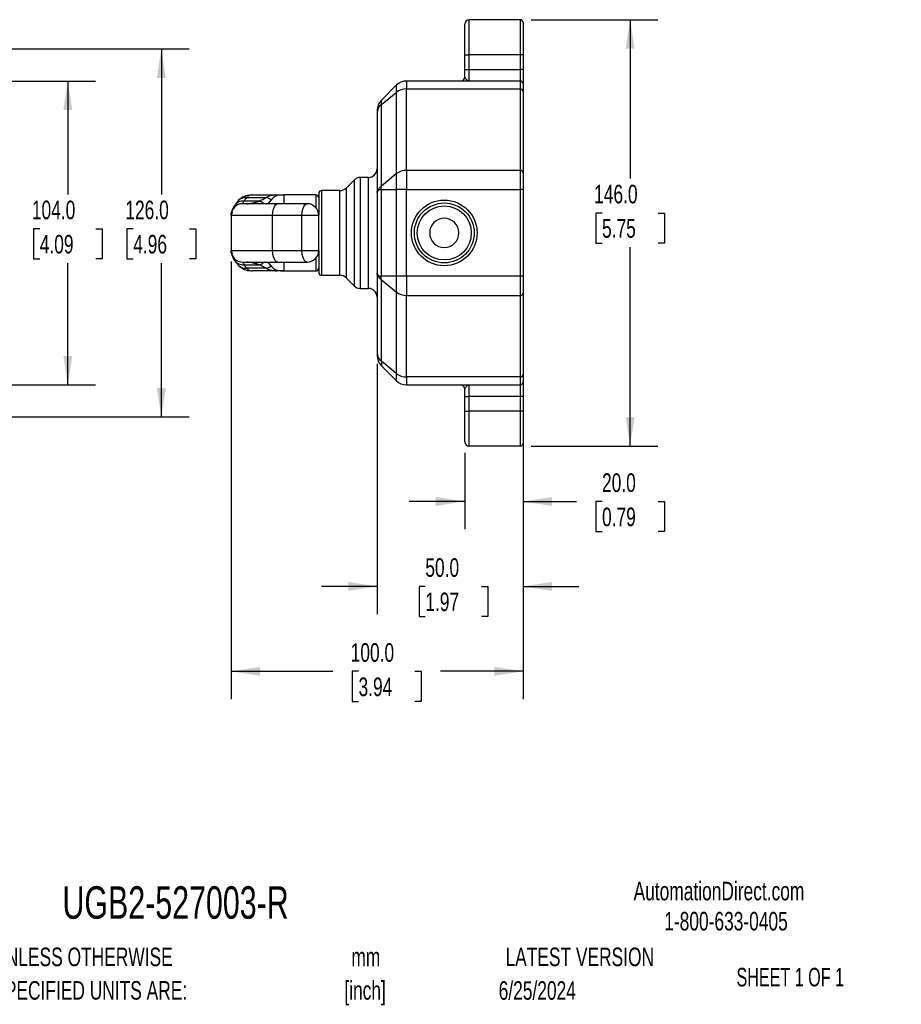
# Model space of a CAD drawing. Header units: millimetres. Extents: x 1 to 271, y 1 to 204.
# Tile 5 of 8: x 171 to 271, y 7 to 119. Entities that reach past the tile are written whole.
import ezdxf

# ---------------------------------------------------------------- set-up
doc = ezdxf.new("R2010")
doc.units = ezdxf.units.MM
doc.layers.add('DIMENSIONS', color=140, linetype='Continuous', lineweight=25)
doc.layers.add('TEXT', color=140, linetype='Continuous', lineweight=25)
doc.styles.add('SLDTEXTSTYLE0', font='TXT', dxfattribs={"width": 0.7})
doc.styles.add('SLDTEXTSTYLE1', font='TXT', dxfattribs={"width": 0.65})
doc.dimstyles.new('SLDDIMSTYLE0', dxfattribs={"dimtxt": 2.158008, "dimasz": 3.302, "dimexe": 0, "dimexo": 0.0625, "dimgap": 0.539502, "dimtad": 0, "dimtih": 1, "dimtoh": 1, "dimlfac": 3, "dimrnd": 1e-09, "dimzin": 4, "dimdsep": 46, "dimtxsty": 'SLDTEXTSTYLE0', "dimsah": 1, "dimcen": 0.09, "dimadec": 0, "dimazin": 1, "dimtfac": 1, "dimtofl": 0, "dimtmove": 0, "dimatfit": 3, "dimfxl": 0, "dimfrac": 2, "dimtolj": 1, "dimtzin": 12, "dimarcsym": 0})
doc.dimstyles.new('SLDDIMSTYLE1', dxfattribs={"dimtxt": 2.158008, "dimasz": 3.302, "dimexe": 0, "dimexo": 0.0625, "dimgap": 0.539502, "dimtad": 0, "dimtih": 1, "dimtoh": 1, "dimlfac": 3, "dimrnd": 1e-09, "dimzin": 4, "dimdsep": 46, "dimtxsty": 'SLDTEXTSTYLE0', "dimsah": 1, "dimcen": 0.09, "dimadec": 0, "dimazin": 1, "dimtfac": 1, "dimtmove": 0, "dimatfit": 0, "dimfxl": 0, "dimfrac": 2, "dimtolj": 1, "dimtzin": 12, "dimarcsym": 0})

# ---------------------------------------------------------------- blocks, each defined once
blk = doc.blocks.new('_D')
at = {"layer": 'DIMENSIONS'}
for p, q in [((145.24, 112.25), (179.29, 112.25)), ((176.11, 112.25), (176.11, 99.3)), ((172.91, 95.39), (172.18, 95.39)), ((172.18, 95.39), (172.18, 91.96)), ((179.32, 95.39), (180.04, 95.39)), ((180.04, 95.39), (180.04, 91.96)), ((172.18, 91.96), (172.91, 91.96)), ((176.11, 77.58), (176.11, 91.48)), ((180.04, 91.96), (179.32, 91.96)), ((145.24, 77.58), (179.29, 77.58))]:
    blk.add_line(p, q, dxfattribs=at)
for points in [[(176.11, 112.25), (175.61, 108.95), (176.62, 108.95)], [(176.11, 77.58), (176.62, 80.88), (175.61, 80.88)]]:
    blk.add_solid(points, dxfattribs=at)
at = {"layer": 'DIMENSIONS', "char_height": 2.117, "attachment_point": 1, "style": 'SLDTEXTSTYLE0'}
for s, insert in [('104.0', (172.01, 98.6)), ('4.09', (172.91, 94.69))]:
    blk.add_mtext(s, dxfattribs=dict(at, insert=insert))
blk = doc.blocks.new('_D_11')
at = {"layer": 'DIMENSIONS'}
for p, q in [((125.84, 115.92), (189.96, 115.92)), ((186.79, 115.92), (186.79, 99.3)), ((183.58, 95.39), (182.86, 95.39)), ((182.86, 95.39), (182.86, 91.96)), ((190, 95.39), (190.72, 95.39)), ((190.72, 95.39), (190.72, 91.96)), ((182.86, 91.96), (183.58, 91.96)), ((186.79, 73.92), (186.79, 91.48)), ((190.72, 91.96), (190, 91.96)), ((125.84, 73.92), (189.96, 73.92))]:
    blk.add_line(p, q, dxfattribs=at)
for points in [[(186.79, 115.92), (186.28, 112.61), (187.3, 112.61)], [(186.79, 73.92), (187.3, 77.22), (186.28, 77.22)]]:
    blk.add_solid(points, dxfattribs=at)
at = {"layer": 'DIMENSIONS', "char_height": 2.117, "attachment_point": 1, "style": 'SLDTEXTSTYLE0'}
for s, insert in [('126.0', (182.68, 98.6)), ('4.96', (183.58, 94.69))]:
    blk.add_mtext(s, dxfattribs=dict(at, insert=insert))
blk = doc.blocks.new('_D_17')
at = {"layer": 'DIMENSIONS'}
for p, q in [((221.42, 69.81), (221.42, 61.1)), ((228.09, 69.65), (228.09, 61.1)), ((221.42, 64.27), (215.07, 64.27)), ((228.09, 64.27), (234.17, 64.27)), ((237.09, 64.27), (236.37, 64.27)), ((236.37, 64.27), (236.37, 60.84)), ((243.5, 64.27), (244.23, 64.27)), ((244.23, 64.27), (244.23, 60.84)), ((236.37, 60.84), (237.09, 60.84)), ((244.23, 60.84), (243.5, 60.84))]:
    blk.add_line(p, q, dxfattribs=at)
for points in [[(221.42, 64.27), (218.12, 64.78), (218.12, 63.76)], [(228.09, 64.27), (231.39, 63.76), (231.39, 64.78)]]:
    blk.add_solid(points, dxfattribs=at)
at = {"layer": 'DIMENSIONS', "char_height": 2.117, "attachment_point": 1, "style": 'SLDTEXTSTYLE0'}
for s, insert in [('20.0', (237.09, 67.48)), ('0.79', (237.09, 63.57))]:
    blk.add_mtext(s, dxfattribs=dict(at, insert=insert))
blk = doc.blocks.new('_D_18')
at = {"layer": 'DIMENSIONS'}
for p, q in [((211.42, 79.97), (211.42, 51.41)), ((228.09, 77.49), (228.09, 51.41)), ((211.42, 54.58), (205.07, 54.58)), ((216.92, 54.58), (216.2, 54.58)), ((216.2, 54.58), (216.2, 51.15)), ((223.33, 54.58), (224.06, 54.58)), ((224.06, 54.58), (224.06, 51.15)), ((228.09, 54.58), (234.44, 54.58)), ((216.2, 51.15), (216.92, 51.15)), ((224.06, 51.15), (223.33, 51.15))]:
    blk.add_line(p, q, dxfattribs=at)
for points in [[(211.42, 54.58), (208.12, 55.09), (208.12, 54.07)], [(228.09, 54.58), (231.39, 54.07), (231.39, 55.09)]]:
    blk.add_solid(points, dxfattribs=at)
at = {"layer": 'DIMENSIONS', "char_height": 2.117, "attachment_point": 1, "style": 'SLDTEXTSTYLE0'}
for s, insert in [('50.0', (216.92, 57.79)), ('1.97', (216.92, 53.88))]:
    blk.add_mtext(s, dxfattribs=dict(at, insert=insert))
blk = doc.blocks.new('_D_19')
at = {"layer": 'DIMENSIONS'}
for p, q in [((194.75, 91.65), (194.75, 41.71)), ((228.09, 77.49), (228.09, 41.71)), ((194.75, 44.89), (206.38, 44.89)), ((209.3, 44.89), (208.58, 44.89)), ((208.58, 44.89), (208.58, 41.46)), ((215.72, 44.89), (216.44, 44.89)), ((216.44, 44.89), (216.44, 41.46)), ((228.09, 44.89), (218.64, 44.89)), ((208.58, 41.46), (209.3, 41.46)), ((216.44, 41.46), (215.72, 41.46))]:
    blk.add_line(p, q, dxfattribs=at)
for points in [[(194.75, 44.89), (198.05, 44.38), (198.05, 45.39)], [(228.09, 44.89), (224.78, 45.39), (224.78, 44.38)]]:
    blk.add_solid(points, dxfattribs=at)
at = {"layer": 'DIMENSIONS', "char_height": 2.117, "attachment_point": 1, "style": 'SLDTEXTSTYLE0'}
for s, insert in [('100.0', (208.4, 48.1)), ('3.94', (209.3, 44.18))]:
    blk.add_mtext(s, dxfattribs=dict(at, insert=insert))
blk = doc.blocks.new('_D_20')
at = {"layer": 'DIMENSIONS'}
for p, q in [((229.02, 119.25), (243.47, 119.25)), ((240.3, 119.25), (240.3, 101.11)), ((237.09, 97.19), (236.37, 97.19)), ((236.37, 97.19), (236.37, 93.76)), ((243.5, 97.19), (244.23, 97.19)), ((244.23, 97.19), (244.23, 93.76)), ((236.37, 93.76), (237.09, 93.76)), ((240.3, 70.58), (240.3, 93.28)), ((244.23, 93.76), (243.5, 93.76)), ((229.02, 70.58), (243.47, 70.58))]:
    blk.add_line(p, q, dxfattribs=at)
for points in [[(240.3, 119.25), (239.79, 115.95), (240.8, 115.95)], [(240.3, 70.58), (240.8, 73.88), (239.79, 73.88)]]:
    blk.add_solid(points, dxfattribs=at)
at = {"layer": 'DIMENSIONS', "char_height": 2.117, "attachment_point": 1, "style": 'SLDTEXTSTYLE0'}
for s, insert in [('146.0', (236.19, 100.41)), ('5.75', (237.09, 96.49))]:
    blk.add_mtext(s, dxfattribs=dict(at, insert=insert))

msp = doc.modelspace()

# ---------------------------------------------------------------- linework, layer by layer
for p, q in [((221.9195, 115.2491), (221.9195, 119.2491)), ((227.7528, 119.2491), (221.9195, 119.2491)), ((227.7528, 119.2491), (227.7528, 115.2491)), ((221.4195, 115.2491), (221.4195, 118.7491)), ((228.0861, 118.9157), (228.0861, 115.2491)), ((221.4195, 115.2491), (221.9195, 115.2491)), ((221.4195, 113.5824), (221.4195, 115.2491)), ((221.9195, 113.5824), (221.9195, 115.2491)), ((227.7528, 115.2491), (221.9195, 115.2491)), ((227.7528, 115.2491), (227.7528, 113.5824)), ((228.0861, 115.2491), (227.7528, 115.2491)), ((228.0861, 115.2491), (228.0861, 113.5824)), ((221.4195, 113.5824), (221.9195, 113.5824)), ((221.4195, 112.7491), (221.4195, 113.5824)), ((221.9195, 112.2491), (221.9195, 113.5824)), ((221.9195, 113.5824), (227.7528, 113.5824)), ((227.7528, 113.5824), (227.7528, 112.2491)), ((228.0861, 113.5824), (227.7528, 113.5824)), ((228.0861, 113.5824), (228.0861, 111.9157)), ((213.598, 111.7609), (211.9076, 110.0706)), ((213.598, 111.7609), (213.598, 110.945)), ((214.7765, 112.2491), (214.7765, 111.3448)), ((227.7528, 112.2491), (214.7765, 112.2491)), ((214.7765, 102.0453), (214.7765, 111.3448)), ((214.7765, 111.3448), (227.7528, 111.3448)), ((227.7528, 112.2491), (227.7528, 111.3448)), ((227.7528, 111.3448), (227.7528, 102.0453)), ((228.0861, 111.9157), (228.0861, 111.0718)), ((211.9076, 109.5603), (213.598, 110.945)), ((213.598, 110.945), (213.598, 101.6454)), ((228.0861, 111.0718), (228.0861, 101.7723)), ((211.9076, 109.5603), (211.9076, 110.0706)), ((211.9076, 100.2608), (211.9076, 109.5603)), ((211.4195, 108.5949), (211.4195, 99.5015)), ((210.4195, 101.2491), (209.5003, 101.2491)), ((209.5003, 101.2491), (209.5003, 88.5824)), ((210.4195, 88.5824), (210.4195, 101.2491)), ((213.598, 101.6454), (211.9076, 100.2608)), ((213.598, 101.6454), (213.598, 99.8609)), ((214.7765, 102.0453), (214.7765, 99.8609)), ((227.7528, 102.0453), (214.7765, 102.0453)), ((227.7528, 102.0453), (227.7528, 99.8609)), ((228.0861, 101.7723), (228.0861, 99.8609)), ((208.7932, 100.9562), (207.879, 100.042)), ((207.879, 100.042), (207.879, 89.7895)), ((208.7932, 100.9562), (208.7932, 88.8753)), ((196.5505, 98.9475), (198.7603, 98.9475)), ((197.1414, 99.2491), (197.0365, 99.2256)), ((197.1414, 99.2491), (199.7871, 99.2491)), ((200.7528, 99.2491), (200.7528, 98.2491)), ((204.4195, 99.2491), (200.7531, 99.2491)), ((204.4195, 99.2491), (204.4195, 97.7977)), ((207.1719, 99.7491), (205.0861, 99.7491)), ((205.0861, 99.7491), (205.0861, 90.0824)), ((207.1719, 90.0824), (207.1719, 99.7491)), ((211.4195, 99.5015), (211.4195, 90.33)), ((211.9076, 89.9706), (211.9076, 99.8609)), ((211.9076, 99.8609), (213.598, 99.8609)), ((213.598, 99.8609), (213.598, 89.9706)), ((214.7765, 99.8609), (213.598, 99.8609)), ((214.7765, 89.9706), (214.7765, 99.8609)), ((214.7765, 99.8609), (227.7528, 99.8609)), ((227.7528, 99.8609), (227.7528, 89.9706)), ((228.0861, 99.8609), (227.7528, 99.8609)), ((228.0861, 99.8609), (228.0861, 89.9706)), ((195.6088, 98.6386), (195.0677, 97.9295)), ((200.0661, 98.2491), (196.0861, 98.2491)), ((197.9533, 98.5506), (196.2418, 98.5506)), ((198.9966, 98.2491), (199.3296, 98.6667)), ((203.4195, 98.2491), (200.0661, 98.2491)), ((194.7528, 96.9471), (194.7751, 97.1887)), ((194.7528, 96.9471), (194.7528, 96.9157)), ((199.4909, 96.9157), (194.7528, 96.9157)), ((194.7528, 96.9157), (194.7528, 92.9157)), ((194.8636, 97.1796), (194.9355, 97.2977)), ((202.8442, 96.9157), (199.4909, 96.9157)), ((199.4909, 92.9157), (199.4909, 96.9157)), ((202.8442, 92.9157), (202.8442, 96.9157)), ((204.7528, 96.9157), (202.8442, 96.9157)), ((204.7528, 92.9157), (204.7528, 96.9157)), ((194.7528, 92.9157), (199.4909, 92.9157)), ((194.7528, 92.9157), (194.7528, 92.8844)), ((194.7751, 92.6427), (194.7528, 92.8844)), ((194.9355, 92.5338), (194.8636, 92.6519)), ((199.4909, 92.9157), (202.8442, 92.9157)), ((202.8442, 92.9157), (204.7528, 92.9157)), ((195.0677, 91.902), (195.6088, 91.1929)), ((196.0861, 91.5824), (200.0661, 91.5824)), ((196.2418, 91.2809), (197.9533, 91.2809)), ((199.3296, 91.1648), (198.9966, 91.5824)), ((200.0661, 91.5824), (203.4195, 91.5824)), ((200.7528, 91.5824), (200.7528, 90.5824)), ((204.4195, 92.0338), (204.4195, 90.5824)), ((198.7603, 90.8839), (196.5505, 90.8839)), ((197.0365, 90.6059), (197.1414, 90.5824)), ((199.7871, 90.5824), (197.1414, 90.5824)), ((200.7531, 90.5824), (204.4195, 90.5824)), ((205.0861, 90.0824), (207.1719, 90.0824)), ((211.4195, 90.33), (211.4195, 81.2366)), ((213.598, 89.9706), (211.9076, 89.9706)), ((213.598, 89.9706), (213.598, 88.1861)), ((214.7765, 89.9706), (213.598, 89.9706)), ((214.7765, 89.9706), (214.7765, 87.7862)), ((227.7528, 89.9706), (214.7765, 89.9706)), ((227.7528, 89.9706), (227.7528, 87.7862)), ((228.0861, 89.9706), (227.7528, 89.9706)), ((228.0861, 89.9706), (228.0861, 88.0592)), ((207.879, 89.7895), (208.7932, 88.8753)), ((211.9076, 89.5707), (213.598, 88.1861)), ((211.9076, 80.2712), (211.9076, 89.5707)), ((209.5003, 88.5824), (210.4195, 88.5824)), ((213.598, 88.1861), (213.598, 78.8865)), ((214.7765, 87.7862), (227.7528, 87.7862)), ((214.7765, 78.4867), (214.7765, 87.7862)), ((227.7528, 87.7862), (227.7528, 78.4867)), ((228.0861, 88.0592), (228.0861, 78.7597)), ((213.598, 78.8865), (211.9076, 80.2712)), ((211.9076, 80.2712), (211.9076, 79.7609)), ((211.9076, 79.7609), (213.598, 78.0706)), ((213.598, 78.8865), (213.598, 78.0706)), ((228.0861, 78.7597), (228.0861, 77.9157)), ((227.7528, 78.4867), (214.7765, 78.4867)), ((214.7765, 78.4867), (214.7765, 77.5824)), ((214.7765, 77.5824), (227.7528, 77.5824)), ((221.9195, 76.2491), (221.9195, 77.5824)), ((227.7528, 78.4867), (227.7528, 77.5824)), ((227.7528, 77.5824), (227.7528, 76.2491)), ((228.0861, 77.9157), (228.0861, 76.2491)), ((221.4195, 76.2491), (221.4195, 77.0824)), ((221.4195, 76.2491), (221.9195, 76.2491)), ((221.4195, 74.5824), (221.4195, 76.2491)), ((227.7528, 76.2491), (221.9195, 76.2491)), ((221.9195, 74.5824), (221.9195, 76.2491)), ((228.0861, 76.2491), (227.7528, 76.2491)), ((227.7528, 76.2491), (227.7528, 74.5824)), ((228.0861, 76.2491), (228.0861, 74.5824)), ((221.4195, 74.5824), (221.9195, 74.5824)), ((221.4195, 71.0824), (221.4195, 74.5824)), ((221.9195, 70.5824), (221.9195, 74.5824)), ((227.7528, 74.5824), (221.9195, 74.5824)), ((227.7528, 74.5824), (227.7528, 70.5824)), ((228.0861, 74.5824), (227.7528, 74.5824)), ((228.0861, 74.5824), (228.0861, 70.9157)), ((227.7528, 70.5824), (221.9195, 70.5824))]:
    msp.add_line(p, q)
at = {"flags": 128}
for points in [[(195.5456, 98.5696), (195.6078, 98.6376), (195.6083, 98.6381)], [(199.4909, 96.9157), (199.5142, 97.2914), (199.5822, 97.6366), (199.6894, 97.9234), (199.8272, 98.1286), (199.9843, 98.2355), (200.0661, 98.2491)], [(202.8442, 96.9157), (202.8675, 97.2914), (202.9355, 97.6366), (203.0428, 97.9234), (203.1805, 98.1286), (203.3376, 98.2355), (203.4195, 98.2491)], [(200.0661, 91.5824), (199.9843, 91.596), (199.8272, 91.7029), (199.6894, 91.9081), (199.5822, 92.1949), (199.5142, 92.5401), (199.4909, 92.9157)], [(203.4195, 91.5824), (203.3376, 91.596), (203.1805, 91.7029), (203.0428, 91.9081), (202.9355, 92.1949), (202.8675, 92.5401), (202.8442, 92.9157)], [(195.5456, 91.2619), (195.6078, 91.1939), (195.6083, 91.1934)]]:
    msp.add_lwpolyline(points, dxfattribs=at)
for radius in [3.75, 3.4167, 3.0847]:
    msp.add_circle((219.0861, 94.9157), radius)
for centre, radius, start, end in [((221.9195, 118.7491), 0.5, 90, 180), ((227.7528, 118.9157), 0.3333, 0, 90), ((220.9195, 112.7491), 0.5, 270, 0), ((214.7765, 110.5824), 1.6667, 90, 135), ((214.7528, 109.4781), 1.8669, 89.272835, 128.211713), ((227.7528, 111.9157), 0.3333, 360, 90), ((227.7802, 111.0383), 0.3077, 6.243546, 95.111074), ((213.0861, 108.8921), 1.6667, 135, 180), ((212.6753, 108.566), 1.2562, 127.671449, 178.680627), ((210.4195, 102.2491), 1, 270, 0), ((209.5003, 100.2491), 1, 90, 135), ((214.7528, 100.1785), 1.8669, 89.272835, 128.211713), ((227.7802, 101.7388), 0.3077, 6.243546, 95.111074), ((207.1719, 100.7491), 1, 270, 315), ((196.3974, 97.8247), 1.1332, 82.235612, 134.133005), ((198.4827, 97.6675), 1.3098, 49.715984, 77.764867), ((199.7829, 98.6636), 0.5855, 61.414904, 89.586635), ((204.4195, 98.9157), 0.3333, 0, 90), ((205.0861, 99.4157), 0.3333, 90, 180), ((196.0861, 96.9157), 1.3333, 90, 180), ((196.0833, 96.9427), 1.3311, 89.876512, 169.34992), ((196.1323, 97.3373), 1.2182, 84.845317, 150.949126), ((197.6224, 97.3205), 1.2739, 46.799127, 74.943701), ((203.4195, 96.9157), 1.3333, 0, 90), ((219.0861, 94.9157), 1.6667, 90, 270), ((219.0861, 94.9157), 1.6667, 270, 90), ((196.0861, 92.9157), 1.3333, 180, 270), ((203.4195, 92.9157), 1.3333, 270, 0), ((196.1323, 92.4942), 1.2182, 209.050874, 275.154683), ((196.3974, 92.0068), 1.1332, 225.866995, 277.764388), ((197.6224, 92.511), 1.2739, 285.056299, 313.200873), ((198.4827, 92.164), 1.3098, 282.235133, 310.284016), ((199.7829, 91.1679), 0.5855, 270.413365, 298.585096), ((204.4195, 90.9157), 0.3333, 270, 0), ((205.0861, 90.4157), 0.3333, 180, 270), ((207.1719, 89.0824), 1, 45, 90), ((209.5003, 89.5824), 1, 225, 270), ((210.4195, 87.5824), 1, 0, 90), ((214.7528, 89.653), 1.8669, 231.788287, 270.727165), ((227.7802, 88.0927), 0.3077, 264.888926, 353.756454), ((212.6753, 81.2655), 1.2562, 181.319373, 232.328551), ((213.0861, 80.9394), 1.6667, 180, 225), ((214.7528, 80.3534), 1.8669, 231.788287, 270.727165), ((227.7802, 78.7932), 0.3077, 264.888926, 353.756454), ((214.7765, 79.2491), 1.6667, 225, 270), ((220.9195, 77.0824), 0.5, 0.000028, 90), ((227.7528, 77.9157), 0.3333, 270, 0), ((221.9195, 71.0824), 0.5, 180, 270), ((227.7528, 70.9157), 0.3333, 270, 0)]:
    msp.add_arc(centre, radius, start, end)
for points, knots in [([(221.9195, 112.2491), (221.9101, 112.2494), (221.8926, 112.25), (221.8681, 112.2545), (221.8472, 112.2602), (221.819, 112.2703), (221.7837, 112.2874), (221.7256, 112.3254), (221.6576, 112.3843), (221.5815, 112.4672), (221.5158, 112.5491), (221.4688, 112.6179), (221.4397, 112.6714), (221.423, 112.7124), (221.4206, 112.737), (221.4195, 112.7491)], [0, 0, 0, 0, 0.04812599, 0.09013333, 0.12603242, 0.15581267, 0.23546978, 0.30667034, 0.45261261, 0.58079776, 0.69966293, 0.80939032, 0.87475116, 0.93828399, 1, 1, 1, 1]), ([(211.4195, 108.8921), (211.4195, 108.8918), (211.4195, 108.8912), (211.4195, 108.8863), (211.4195, 108.8786), (211.4195, 108.8677), (211.4195, 108.8538), (211.4195, 108.8367), (211.4195, 108.8115), (211.4195, 108.7753), (211.4195, 108.7241), (211.4195, 108.6648), (211.4195, 108.6182), (211.4195, 108.5949)], [0, 0, 0, 0, 0.07175399, 0.14317369, 0.21439505, 0.28555517, 0.3567915, 0.42824103, 0.50003956, 0.6253632, 0.74997418, 0.87460807, 1, 1, 1, 1]), ([(211.4195, 99.5015), (211.4198, 99.5155), (211.4203, 99.5419), (211.4246, 99.5791), (211.4302, 99.6116), (211.4365, 99.6395), (211.4429, 99.6626), (211.4572, 99.7087), (211.4851, 99.7764), (211.539, 99.8708), (211.6066, 99.9648), (211.6824, 100.0522), (211.7578, 100.1286), (211.8293, 100.1951), (211.8816, 100.239), (211.9076, 100.2608)], [0, 0, 0, 0, 0.05776063, 0.10908968, 0.15398704, 0.19245272, 0.22448687, 0.25008998, 0.382898, 0.50005805, 0.62892183, 0.74995866, 0.83442826, 0.91768564, 1, 1, 1, 1]), ([(211.9076, 99.8609), (211.904, 99.8757), (211.8967, 99.9049), (211.8886, 99.9481), (211.8827, 99.9905), (211.8792, 100.0321), (211.8777, 100.082), (211.8806, 100.1391), (211.8902, 100.2023), (211.9018, 100.2411), (211.9076, 100.2608)], [0, 0, 0, 0, 0.10275654, 0.20322486, 0.30229556, 0.40092312, 0.50010714, 0.66498396, 0.83014961, 1, 1, 1, 1]), ([(197.0532, 99.2447), (196.7728, 99.2119), (196.2356, 99.1491), (195.8115, 98.8037), (195.6088, 98.6386)], [0, 0, 0, 0, 0.521946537, 1, 1, 1, 1]), ([(197.0365, 99.2256), (196.958, 99.2159), (196.7647, 99.1919), (196.6303, 99.0386), (196.5505, 98.9475)], [0, 0, 0, 0, 0.40584728, 1, 1, 1, 1]), ([(197.9533, 98.5506), (198.0911, 98.616), (198.231, 98.6809), (198.505, 98.812), (198.6398, 98.8781), (198.7603, 98.9475)], [0, 0, 0, 0, 0.5, 0.5, 1, 1, 1, 1]), ([(198.7603, 98.9475), (198.9017, 99.0587), (199.0551, 99.1355), (199.3074, 99.2069), (199.3953, 99.2235), (199.5819, 99.2446), (199.6804, 99.2491), (199.7871, 99.2491)], [0, 0, 0, 0, 0.5, 0.5, 0.75, 0.75, 1, 1, 1, 1]), ([(200.063, 99.1777), (199.9868, 99.1623), (199.9164, 99.1411), (199.7832, 99.0852), (199.7203, 99.0506), (199.5402, 98.9248), (199.4305, 98.8109), (199.3296, 98.6667)], [0, 0, 0, 0, 0.25, 0.25, 0.5, 0.5, 1, 1, 1, 1]), ([(199.7871, 99.2491), (199.8624, 99.2491), (200.022, 99.2491), (200.2499, 99.2491), (200.4966, 99.2491), (200.6584, 99.2491), (200.7528, 99.2491)], [0, 0, 0, 0, 0.23604742, 0.50000435, 0.7083356, 1, 1, 1, 1]), ([(204.7528, 99.4157), (204.7528, 99.3817), (204.7528, 99.3273), (204.7528, 98.9672), (204.7528, 98.6043), (204.7528, 98.2193), (204.7528, 97.8708), (204.7528, 97.4745), (204.7528, 97.1657), (204.7528, 96.9867), (204.7528, 96.9632)], [0, 0, 0, 0, 0.257989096, 0.412685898, 0.585642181, 0.681277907, 0.776878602, 0.880634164, 0.984354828, 1, 1, 1, 1]), ([(211.9076, 99.8609), (211.8919, 99.8607), (211.8604, 99.8602), (211.8156, 99.8565), (211.7725, 99.8506), (211.7315, 99.8423), (211.6748, 99.8268), (211.6066, 99.7983), (211.5391, 99.7528), (211.485, 99.6969), (211.4503, 99.6403), (211.425, 99.5733), (211.4216, 99.5289), (211.4195, 99.5015)], [0, 0, 0, 0, 0.04929982, 0.09890106, 0.14886312, 0.19924414, 0.25010082, 0.37111846, 0.50000899, 0.61714834, 0.74998462, 0.84605666, 1, 1, 1, 1]), ([(195.0677, 97.9295), (194.9922, 97.7837), (194.8383, 97.4862), (194.7964, 97.289), (194.7751, 97.1885)], [0, 0, 0, 0, 0.49012829, 1, 1, 1, 1]), ([(196.5392, 98.2491), (196.7193, 98.2491), (196.9395, 98.2788), (197.3045, 98.3558), (197.4321, 98.3871), (197.6924, 98.4605), (197.8245, 98.5024), (197.9533, 98.5506)], [0, 0, 0, 0, 0.5, 0.5, 0.75, 0.75, 1, 1, 1, 1]), ([(194.7751, 92.643), (194.7964, 92.5425), (194.8383, 92.3453), (194.9922, 92.0478), (195.0677, 91.902)], [0, 0, 0, 0, 0.50987171, 1, 1, 1, 1]), ([(204.7528, 92.8683), (204.7528, 92.8448), (204.7528, 92.6613), (204.7528, 92.3585), (204.7528, 91.9602), (204.7528, 91.6122), (204.7528, 91.2274), (204.7528, 90.8622), (204.7528, 90.6155), (204.7528, 90.4897), (204.7528, 90.4272), (204.7528, 90.4196), (204.7528, 90.4157)], [0, 0, 0, 0, 0.01524437, 0.11896022, 0.22264117, 0.31824028, 0.41380437, 0.58669443, 0.74133201, 0.82769459, 0.91365803, 1, 1, 1, 1]), ([(195.6088, 91.1929), (195.8115, 91.0278), (196.2356, 90.6824), (196.7728, 90.6196), (197.0532, 90.5868)], [0, 0, 0, 0, 0.478053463, 1, 1, 1, 1]), ([(197.9533, 91.2809), (197.8243, 91.3292), (197.6922, 91.371), (197.4333, 91.4441), (197.3063, 91.4753), (196.9417, 91.5523), (196.7207, 91.5824), (196.5392, 91.5824)], [0, 0, 0, 0, 0.25, 0.25, 0.5, 0.5, 1, 1, 1, 1]), ([(198.7603, 90.8839), (198.6398, 90.9534), (198.505, 91.0195), (198.231, 91.1506), (198.0911, 91.2155), (197.9533, 91.2809)], [0, 0, 0, 0, 0.5, 0.5, 1, 1, 1, 1]), ([(199.3296, 91.1648), (199.4302, 91.0211), (199.5383, 90.9084), (199.7185, 90.782), (199.7817, 90.7469), (199.9164, 90.6903), (199.9872, 90.6691), (200.063, 90.6538)], [0, 0, 0, 0, 0.5, 0.5, 0.75, 0.75, 1, 1, 1, 1]), ([(196.5505, 90.8839), (196.6303, 90.7929), (196.7647, 90.6396), (196.958, 90.6156), (197.0365, 90.6059)], [0, 0, 0, 0, 0.59415272, 1, 1, 1, 1]), ([(199.7871, 90.5824), (199.7655, 90.5825), (199.7217, 90.5827), (199.6576, 90.5846), (199.5934, 90.5879), (199.5292, 90.5929), (199.465, 90.5999), (199.4009, 90.609), (199.3368, 90.6206), (199.2727, 90.6349), (199.1907, 90.6569), (199.0921, 90.6906), (198.979, 90.7415), (198.8674, 90.8045), (198.7964, 90.8571), (198.7603, 90.8839)], [0, 0, 0, 0, 0.048745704, 0.099155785, 0.151267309, 0.205113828, 0.260725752, 0.318130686, 0.377353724, 0.438417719, 0.501343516, 0.619080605, 0.741376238, 0.868322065, 1, 1, 1, 1]), ([(200.7528, 90.5824), (200.6585, 90.5824), (200.4967, 90.5824), (200.25, 90.5824), (200.022, 90.5824), (199.8625, 90.5824), (199.7871, 90.5824)], [0, 0, 0, 0, 0.29143112, 0.49999564, 0.76382274, 1, 1, 1, 1]), ([(211.4195, 90.33), (211.4198, 90.3197), (211.4203, 90.3003), (211.4246, 90.273), (211.4302, 90.2493), (211.4365, 90.229), (211.4429, 90.2123), (211.4572, 90.1797), (211.4851, 90.1346), (211.539, 90.0787), (211.6066, 90.0332), (211.6824, 90.0015), (211.7578, 89.9828), (211.8293, 89.9725), (211.8816, 89.9712), (211.9076, 89.9706)], [0, 0, 0, 0, 0.05776063, 0.10908968, 0.15398704, 0.19245272, 0.22448687, 0.25008998, 0.382898, 0.50005805, 0.62892183, 0.74995866, 0.83442826, 0.91768564, 1, 1, 1, 1]), ([(211.9076, 89.5707), (211.8919, 89.5838), (211.8604, 89.6099), (211.8156, 89.6495), (211.7725, 89.6893), (211.7315, 89.7294), (211.6748, 89.7881), (211.6066, 89.8667), (211.5391, 89.9607), (211.485, 90.0551), (211.4503, 90.14), (211.425, 90.2322), (211.4216, 90.2927), (211.4195, 90.33)], [0, 0, 0, 0, 0.04929982, 0.09890106, 0.14886312, 0.19924414, 0.25010082, 0.37111846, 0.50000899, 0.61714834, 0.74998462, 0.84605665, 1, 1, 1, 1]), ([(211.9076, 89.5707), (211.904, 89.5825), (211.8967, 89.6058), (211.8886, 89.6425), (211.8827, 89.68), (211.8792, 89.7187), (211.8777, 89.7673), (211.8806, 89.8269), (211.8902, 89.898), (211.9018, 89.9462), (211.9076, 89.9706)], [0, 0, 0, 0, 0.10273865, 0.20319824, 0.30226917, 0.40090567, 0.50010712, 0.66499137, 0.83015665, 1, 1, 1, 1]), ([(211.4195, 81.2366), (211.4195, 81.223), (211.4195, 81.1961), (211.4195, 81.1589), (211.4195, 81.1245), (211.4195, 81.0929), (211.4195, 81.0641), (211.4195, 81.0381), (211.4195, 81.0092), (211.4195, 80.9807), (211.4195, 80.957), (211.4195, 80.9421), (211.4195, 80.9403), (211.4195, 80.9394)], [0, 0, 0, 0, 0.07175399, 0.14317369, 0.21439505, 0.28555517, 0.3567915, 0.42824103, 0.50003956, 0.6253632, 0.74997418, 0.87460807, 1, 1, 1, 1]), ([(221.4195, 77.0824), (221.4198, 77.0884), (221.4203, 77.1004), (221.4247, 77.1195), (221.4314, 77.1395), (221.4405, 77.1604), (221.4515, 77.182), (221.4781, 77.2282), (221.5319, 77.305), (221.6082, 77.395), (221.6828, 77.4701), (221.7404, 77.5165), (221.7907, 77.5478), (221.8299, 77.5659), (221.8732, 77.5795), (221.9025, 77.5813), (221.9195, 77.5824)], [0, 0, 0, 0, 0.03083598, 0.06208029, 0.093735, 0.12580231, 0.15828543, 0.19118926, 0.32995291, 0.48425489, 0.59155622, 0.71213489, 0.77686078, 0.84921328, 0.91287996, 1, 1, 1, 1])]:
    msp.add_open_spline(points, degree=3, knots=knots)
for points in [[(196.5505, 98.9475), (196.4209, 98.8182), (196.3176, 98.6855), (196.2418, 98.5506)], [(200.7528, 99.2491), (200.5216, 99.2491), (200.2904, 99.2237), (200.063, 99.1777)], [(196.2418, 98.5506), (196.1409, 98.409), (196.0861, 98.3157), (196.0861, 98.2738)], [(196.0861, 91.5577), (196.0861, 91.5158), (196.1409, 91.4225), (196.2418, 91.2809)], [(196.2418, 91.2809), (196.3176, 91.146), (196.4209, 91.0132), (196.5505, 90.8839)], [(200.063, 90.6538), (200.2904, 90.6077), (200.5216, 90.5824), (200.7528, 90.5824)]]:
    msp.add_open_spline(points, degree=3)

# ---------------------------------------------------------------- texts
at = {"color": 179, "linetype": 'Continuous', "lineweight": 18, "char_height": 2.116667, "attachment_point": 1, "style": 'SLDTEXTSTYLE0'}
for s, insert in [('AutomationDirect.com', (240.695, 20.8765)), ('1-800-633-0405', (244.1916, 17.437))]:
    msp.add_mtext(s, dxfattribs=dict(at, insert=insert))
at = {"layer": 'TEXT'}
for s, insert, char_height, attachment_point, style in [('UGB2-527003-R', (175.5018, 20.3644), 3.704167, 1, 'SLDTEXTSTYLE0'), ('UNLESS OTHERWISE', (167.6079, 13.364), 2.116667, 1, 'SLDTEXTSTYLE0'), ('mm', (210.1304, 13.3613), 2.11667, 2, 'SLDTEXTSTYLE0'), ('LATEST VERSION', (234.5521, 13.364), 2.116667, 2, 'SLDTEXTSTYLE0'), ('SHEET 1 OF 1', (252.4413, 11.0515), 2.116667, 1, 'SLDTEXTSTYLE1'), ('SPECIFIED UNITS ARE:', (167.6079, 9.5418), 2.116667, 1, 'SLDTEXTSTYLE0'), ('[inch]', (210.0466, 9.5391), 2.11667, 2, 'SLDTEXTSTYLE0'), ('6/25/2024', (229.7015, 9.5275), 2.11667, 2, 'SLDTEXTSTYLE0')]:
    msp.add_mtext(s, dxfattribs=dict(at, insert=insert, char_height=char_height, attachment_point=attachment_point, style=style))

# ---------------------------------------------------------------- dimensions: what is measured, and where the dimension line sits
at = {"layer": 'DIMENSIONS'}
for base, p1, p2, picture, middle in [((240.2963, 119.2491), (227.7528, 70.5824), (227.7528, 119.2491), '_D_20', (240.2963, 97.1935)), ((186.7887, 73.9157), (124.5678, 115.9157), (124.5678, 73.9157), '_D_11', (186.7887, 95.3883)), ((176.1135, 77.5824), (143.9683, 112.2491), (143.9683, 77.5824), '_D', (176.1135, 95.3883))]:
    dim = msp.add_linear_dim(base=base, p1=p1, p2=p2, angle=90, dimstyle='SLDDIMSTYLE0', dxfattribs=at)
    dim.commit()
    dim.dimension.update_dxf_attribs({"geometry": picture, "text_midpoint": middle, "dimtype": 160})
for base, p1, p2, dimstyle, picture, middle in [((228.0861, 44.8851), (194.7528, 92.9157), (228.0861, 78.7597), 'SLDDIMSTYLE0', '_D_19', (212.5089, 44.8851)), ((228.0861, 54.5823), (211.4195, 81.2366), (228.0861, 78.7597), 'SLDDIMSTYLE1', '_D_18', (220.1279, 54.5823)), ((228.0861, 64.2722), (221.4195, 71.0824), (228.0861, 70.9157), 'SLDDIMSTYLE1', '_D_17', (240.2963, 64.2722))]:
    dim = msp.add_linear_dim(base=base, p1=p1, p2=p2, dimstyle=dimstyle, dxfattribs=at)
    dim.commit()
    dim.dimension.update_dxf_attribs({"geometry": picture, "text_midpoint": middle, "dimtype": 160})

doc.saveas('drawing.dxf')
